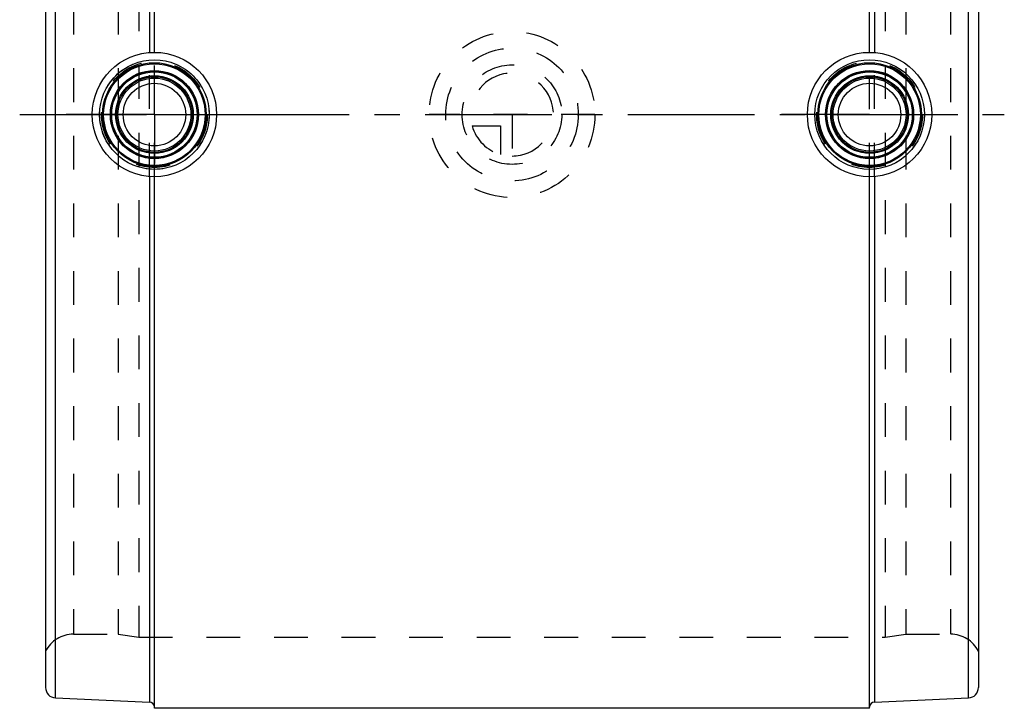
# Model space of a CAD drawing. Header units: millimetres. Extents: x 405 to 595, y 384 to 613.
# Tile 1 of 2: x 405 to 595, y 384 to 517. Entities that reach past the tile are written whole.
import ezdxf

# ---------------------------------------------------------------- set-up
doc = ezdxf.new("R2010")
doc.units = ezdxf.units.MM
doc.header["$LTSCALE"] = 65.185185
doc.linetypes.add('CENTER', pattern=[0.6, 0.375, -0.075, 0.075, -0.075])
doc.linetypes.add('HIDDEN', pattern=[0.2, 0.1, -0.1])
doc.layers.get('0').update_dxf_attribs({"linetype": 'CONTINUOUS'})
for name, color, linetype in [('KOERPER', 7, 'CONTINUOUS'), ('KONST.EL_MIT_GEO', 7, 'CONTINUOUS'), ('KURVEN', 7, 'CONTINUOUS'), ('L1', 7, 'CONTINUOUS')]:
    doc.layers.add(name, color=color, linetype=linetype)

msp = doc.modelspace()

# ---------------------------------------------------------------- linework, layer by layer
at = {"color": 8, "linetype": 'HIDDEN'}
for p, q in [((415.36, 398.53), (424, 398.53)), ((576, 398.53), (584.64, 398.53))]:
    msp.add_line(p, q, dxfattribs=at)
at = {"layer": 'KOERPER', "color": 2, "linetype": 'CENTER'}
for q in [(431, 508.18), (421.55, 498.73), (431, 489.28), (440.45, 498.73)]:
    msp.add_line((431, 498.73), q, dxfattribs=at)
at = {"layer": 'KOERPER', "color": 7, "linetype": 'Continuous'}
msp.add_line((569, 384.23), (431, 384.23), dxfattribs=at)
msp.add_circle((431, 498.73), 10.57, dxfattribs=at)
at = {"layer": 'KONST.EL_MIT_GEO', "color": 7, "linetype": 'Continuous'}
for p, q in [((430.04, 612.02), (430.04, 510.69)), ((431, 510.73), (431, 613.23)), ((569, 510.73), (569, 613.23)), ((569.96, 612.02), (569.96, 510.69)), ((411.91, 386.23), (411.91, 611.23)), ((588.09, 386.23), (588.09, 611.23)), ((410, 609.23), (410, 388.23)), ((590, 609.23), (590, 388.23)), ((430.04, 486.77), (430.04, 385.44)), ((431, 384.23), (431, 486.73)), ((569, 384.23), (569, 486.73)), ((569.96, 486.77), (569.96, 385.44)), ((411.91, 386.23), (430.04, 385.44)), ((569.96, 385.44), (588.09, 386.23))]:
    msp.add_line(p, q, dxfattribs=at)
at = {"layer": 'KONST.EL_MIT_GEO', "color": 8, "linetype": 'HIDDEN'}
for p, q in [((415.36, 598.93), (415.36, 398.53)), ((424, 598.93), (424, 398.53)), ((428, 599.53), (428, 397.93)), ((572, 599.53), (572, 397.93)), ((576, 598.93), (576, 398.53)), ((584.64, 598.93), (584.64, 398.53)), ((430.04, 486.77), (430.04, 510.69)), ((431, 486.73), (431, 510.73)), ((569, 486.73), (569, 510.73)), ((569.96, 486.77), (569.96, 510.69)), ((424, 398.53), (428, 397.93)), ((428, 397.93), (572, 397.93)), ((572, 397.93), (576, 398.53))]:
    msp.add_line(p, q, dxfattribs=at)
at = {"layer": 'KONST.EL_MIT_GEO', "color": 2, "linetype": 'CENTER'}
for p, q in [((431, 498.73), (414, 498.73)), ((431, 498.73), (448, 498.73)), ((559.55, 498.73), (552, 498.73)), ((569, 498.73), (559.55, 498.73)), ((569, 498.73), (586, 498.73))]:
    msp.add_line(p, q, dxfattribs=at)
at = {"layer": 'KONST.EL_MIT_GEO', "color": 7, "linetype": 'Continuous'}
for centre, radius in [((431, 498.73), 12), ((569, 498.73), 12), ((569, 498.73), 10.57), ((431, 498.73), 10), ((431, 498.73), 9.8), ((569, 498.73), 10), ((569, 498.73), 9.8), ((431, 498.73), 8.5), ((431, 498.73), 8.44), ((431, 498.73), 8.24), ((431, 498.73), 7.49), ((431, 498.73), 7.29), ((431, 498.73), 7.03), ((569, 498.73), 8.5), ((569, 498.73), 8.44), ((569, 498.73), 8.24), ((569, 498.73), 7.49), ((569, 498.73), 7.29), ((569, 498.73), 7.03), ((431, 498.73), 6.03), ((569, 498.73), 6.03)]:
    msp.add_circle(centre, radius, dxfattribs=at)
at = {"layer": 'KONST.EL_MIT_GEO', "color": 8, "linetype": 'HIDDEN'}
for centre, radius in [((431, 498.73), 10.57), ((431, 498.73), 10.22), ((569, 498.73), 10.22)]:
    msp.add_circle(centre, radius, dxfattribs=at)
for centre, radius, start, end in [((415.36, 392.53), 6, 90, 153.2563), ((584.64, 392.53), 6, 26.7437, 90), ((430, 384.44), 1, 0, 7.2917)]:
    msp.add_arc(centre, radius, start, end, dxfattribs=at)
at = {"layer": 'KONST.EL_MIT_GEO', "color": 7, "linetype": 'Continuous'}
for centre, radius, start, end in [((412, 388.23), 2, 180, 267.5), ((588, 388.23), 2, 272.5, 360), ((430, 384.44), 1, 7.2917, 87.5), ((570, 384.44), 1, 92.5, 180)]:
    msp.add_arc(centre, radius, start, end, dxfattribs=at)
at = {"layer": 'KURVEN', "color": 8, "linetype": 'HIDDEN'}
for p, q in [((516, 498.73), (484, 498.73)), ((500, 498.73), (500, 489.13)), ((492.31, 496.53), (497.8, 496.53)), ((497.8, 496.53), (497.8, 491.04))]:
    msp.add_line(p, q, dxfattribs=at)
for radius in [16, 12.8, 9.6]:
    msp.add_circle((500, 498.73), radius, dxfattribs=at)
for start, end in [(270, 180), (195.962, 254.038)]:
    msp.add_arc((500, 498.73), 8, start, end, dxfattribs=at)
at = {"layer": 'L1', "color": 2, "linetype": 'CENTER'}
msp.add_line((405, 498.73), (595, 498.73), dxfattribs=at)

doc.saveas('drawing.dxf')
